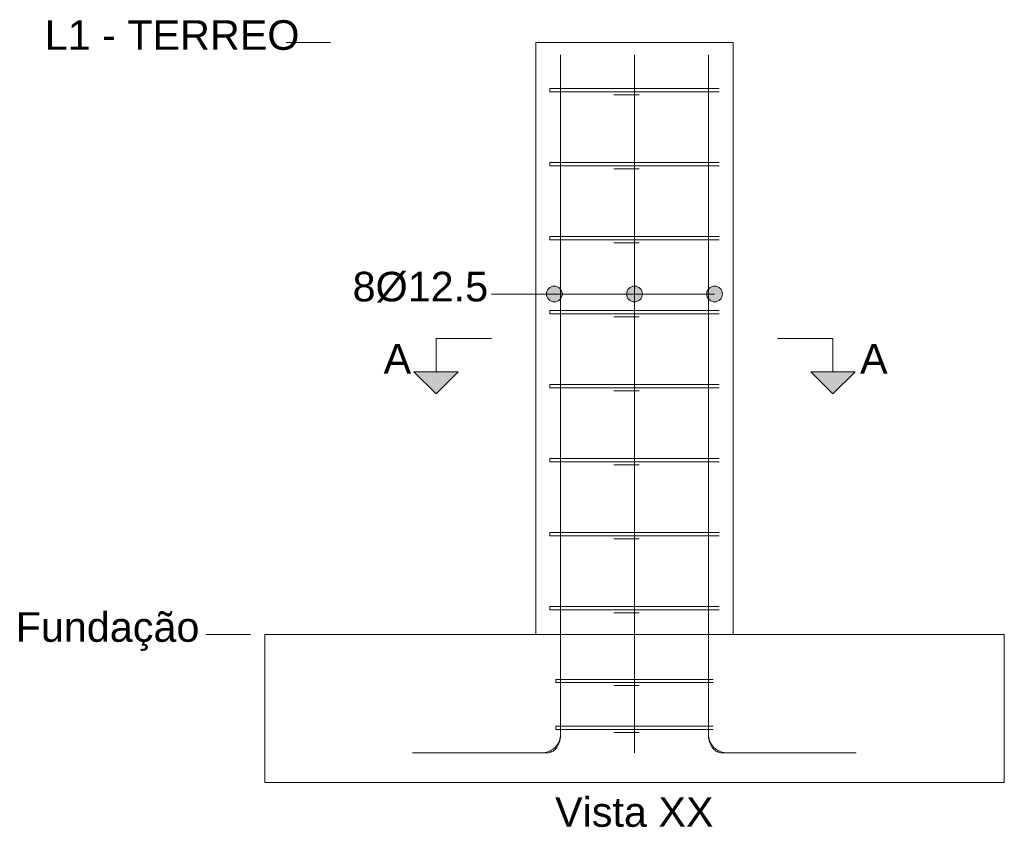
# Model space of a CAD drawing. Header units: millimetres. Extents: x 83 to 471, y -739 to 93.
# Tile 135 of 179: x 178.03 to 184.69, y -164.5 to -159.04. Entities that reach past the tile are written whole.
import ezdxf

# ---------------------------------------------------------------- set-up
doc = ezdxf.new("R2010")
doc.units = ezdxf.units.MM
for name, color, linetype, lineweight in [('ARM_LONGITUDINAL_Ø12_5', 7, 'Continuous', 9), ('ARM_TRANSVERSAL_Ø6_3', 7, 'Continuous', 9), ('CORTE_NOMES_DAS_PLANTAS', 7, 'Continuous', 9), ('CORTE_PILAR_DE_CONCRETO', 7, 'Continuous', 9), ('CORTE_SEGMENTOS_DE_CORTE_DE_SECOES', 7, 'Continuous', 9), ('CORTE_TEXTO_DAS_ELEVACOES_DOS_PILARES', 7, 'Continuous', 9), ('FUN_GEOMETRIA', 7, 'Continuous', 0), ('PILCP_ARM_LONG_LINHAS_DAS_ETIQUETAS_DAS_POSICOES_DE_ARMADURA_LONGITUDINAL', 7, 'Continuous', 9), ('PILCP_ARM_LONG_REFERENCIA', 7, 'Continuous', 9)]:
    doc.layers.add(name, color=color, linetype=linetype, lineweight=lineweight)
doc.styles.add('Arial', font='arial.ttf')

msp = doc.modelspace()

# ---------------------------------------------------------------- hatches: boundary and pattern name
at = {"layer": 'CORTE_SEGMENTOS_DE_CORTE_DE_SECOES'}
for points in [[(180.69576, -161.41957), (180.99576, -161.41957), (180.84576, -161.56957)], [(180.69576, -161.41957), (180.99576, -161.41957), (180.84576, -161.56957)], [(183.37909, -161.41957), (183.67909, -161.41957), (183.52909, -161.56957)], [(183.37909, -161.41957), (183.67909, -161.41957), (183.52909, -161.56957)]]:
    msp.add_hatch(color=256, dxfattribs=at).paths.add_polyline_path(points, flags=0)
at = {"layer": 'PILCP_ARM_LONG_LINHAS_DAS_ETIQUETAS_DAS_POSICOES_DE_ARMADURA_LONGITUDINAL'}
h = msp.add_hatch(color=256, dxfattribs=at)
edge = h.paths.add_edge_path(flags=0)
edge.add_arc((181.64592, -160.89457), 0.05333, 0, 360)
h = msp.add_hatch(color=256, dxfattribs=at)
edge = h.paths.add_edge_path(flags=0)
edge.add_arc((182.18742, -160.89457), 0.05333, 0, 360)
h = msp.add_hatch(color=256, dxfattribs=at)
edge = h.paths.add_edge_path(flags=0)
edge.add_arc((182.72892, -160.89457), 0.05333, 0, 360)

# ---------------------------------------------------------------- linework, layer by layer
at = {"layer": 'ARM_LONGITUDINAL_Ø12_5'}
for points in [[(180.68776, -163.99457), (181.56276, -163.99457), (181.57365, -163.99409), (181.58446, -163.99267), (181.59511, -163.99031), (181.60551, -163.98703), (181.61558, -163.98286), (181.62526, -163.97782), (181.63445, -163.97196), (181.6431, -163.96532), (181.65114, -163.95796), (181.65851, -163.94992), (181.66515, -163.94126), (181.67101, -163.93207), (181.67604, -163.92239), (181.68022, -163.91232), (181.6835, -163.90192), (181.68586, -163.89127), (181.68728, -163.88046), (181.68776, -163.86957), (181.68776, -159.2779)], [(180.98065, -163.99457), (181.59937, -163.99457), (181.60707, -163.99409), (181.61472, -163.99267), (181.62224, -163.99031), (181.6296, -163.98703), (181.63672, -163.98286), (181.64356, -163.97782), (181.65006, -163.97196), (181.65618, -163.96532), (181.66187, -163.95796), (181.66708, -163.94992), (181.67177, -163.94126), (181.67591, -163.93207), (181.67947, -163.92239), (181.68243, -163.91232), (181.68474, -163.90192), (181.68641, -163.89127), (181.68742, -163.88046), (181.68776, -163.86957), (181.68776, -159.2779)], [(180.98065, -163.99457), (181.59937, -163.99457), (181.60707, -163.99409), (181.61472, -163.99267), (181.62224, -163.99031), (181.6296, -163.98703), (181.63672, -163.98286), (181.64356, -163.97782), (181.65006, -163.97196), (181.65618, -163.96532), (181.66187, -163.95796), (181.66708, -163.94992), (181.67177, -163.94126), (181.67591, -163.93207), (181.67947, -163.92239), (181.68243, -163.91232), (181.68474, -163.90192), (181.68641, -163.89127), (181.68742, -163.88046), (181.68776, -163.86957), (181.68776, -159.2779)], [(182.18742, -163.99457), (182.18742, -163.99409), (182.18742, -163.99267), (182.18742, -163.99031), (182.18742, -163.98703), (182.18742, -163.98286), (182.18742, -163.97782), (182.18742, -163.97196), (182.18742, -163.96532), (182.18742, -163.95796), (182.18742, -163.94992), (182.18742, -163.94126), (182.18742, -163.93207), (182.18742, -163.92239), (182.18742, -163.91232), (182.18742, -163.90192), (182.18742, -163.89127), (182.18742, -163.88046), (182.18742, -163.86957), (182.18742, -159.2779)], [(182.18742, -163.19457), (182.18742, -159.2779)], [(182.18742, -163.99457), (182.18742, -163.99409), (182.18742, -163.99267), (182.18742, -163.99031), (182.18742, -163.98703), (182.18742, -163.98286), (182.18742, -163.97782), (182.18742, -163.97196), (182.18742, -163.96532), (182.18742, -163.95796), (182.18742, -163.94992), (182.18742, -163.94126), (182.18742, -163.93207), (182.18742, -163.92239), (182.18742, -163.91232), (182.18742, -163.90192), (182.18742, -163.89127), (182.18742, -163.88046), (182.18742, -163.86957), (182.18742, -159.2779)], [(182.18742, -163.19457), (182.18742, -159.2779)], [(183.3942, -163.99457), (182.77548, -163.99457), (182.76777, -163.99409), (182.76013, -163.99267), (182.7526, -163.99031), (182.74525, -163.98703), (182.73812, -163.98286), (182.73128, -163.97782), (182.72478, -163.97196), (182.71866, -163.96532), (182.71298, -163.95796), (182.70777, -163.94992), (182.70307, -163.94126), (182.69893, -163.93207), (182.69537, -163.92239), (182.69242, -163.91232), (182.6901, -163.90192), (182.68843, -163.89127), (182.68743, -163.88046), (182.68709, -163.86957), (182.68709, -159.2779)], [(183.68709, -163.99457), (182.81209, -163.99457), (182.80119, -163.99409), (182.79038, -163.99267), (182.77974, -163.99031), (182.76934, -163.98703), (182.75926, -163.98286), (182.74959, -163.97782), (182.74039, -163.97196), (182.73174, -163.96532), (182.7237, -163.95796), (182.71633, -163.94992), (182.7097, -163.94126), (182.70384, -163.93207), (182.6988, -163.92239), (182.69463, -163.91232), (182.69135, -163.90192), (182.68899, -163.89127), (182.68756, -163.88046), (182.68709, -163.86957), (182.68709, -159.2779)], [(183.3942, -163.99457), (182.77548, -163.99457), (182.76777, -163.99409), (182.76013, -163.99267), (182.7526, -163.99031), (182.74525, -163.98703), (182.73812, -163.98286), (182.73128, -163.97782), (182.72478, -163.97196), (182.71866, -163.96532), (182.71298, -163.95796), (182.70777, -163.94992), (182.70307, -163.94126), (182.69893, -163.93207), (182.69537, -163.92239), (182.69242, -163.91232), (182.6901, -163.90192), (182.68843, -163.89127), (182.68743, -163.88046), (182.68709, -163.86957), (182.68709, -159.2779)]]:
    msp.add_lwpolyline(points, dxfattribs=at)
at = {"layer": 'ARM_TRANSVERSAL_Ø6_3'}
for points in [[(181.74162, -159.5279), (181.62377, -159.5279), (181.61987, -159.5279), (181.61697, -159.5279), (181.61519, -159.5279), (181.61459, -159.5279), (181.61519, -159.5279), (181.61697, -159.5279), (181.61987, -159.5279), (181.62377, -159.5279), (181.62851, -159.5279), (181.63393, -159.5279), (181.63981, -159.5279), (181.64592, -159.5279), (182.72892, -159.5279), (182.74091, -159.5279), (182.75108, -159.5279), (182.75787, -159.5279), (182.76026, -159.5279), (182.75787, -159.5279), (182.75108, -159.5279), (182.74091, -159.5279), (182.72892, -159.5279), (181.64592, -159.5279), (181.63393, -159.5279), (181.62377, -159.5279), (181.61697, -159.5279), (181.61459, -159.5279), (181.61459, -159.5069), (181.61519, -159.5069), (181.61697, -159.5069), (181.61987, -159.5069), (181.62377, -159.5069), (181.62851, -159.5069), (181.63393, -159.5069), (181.63981, -159.5069), (181.64592, -159.5069), (181.65204, -159.5069), (181.65791, -159.5069), (181.66333, -159.5069), (181.66808, -159.5069), (181.78593, -159.5069)], [(181.74162, -159.5069), (181.62377, -159.5069), (181.61879, -159.5069), (181.61566, -159.5069), (181.61459, -159.5069), (181.61537, -159.5069), (181.61769, -159.5069), (181.62143, -159.5069), (181.62639, -159.5069), (181.63233, -159.5069), (181.63895, -159.5069), (181.64592, -159.5069), (182.72892, -159.5069), (182.73589, -159.5069), (182.74252, -159.5069), (182.74846, -159.5069), (182.75342, -159.5069), (182.75715, -159.5069), (182.75947, -159.5069), (182.76026, -159.5069), (182.75919, -159.5069), (182.75606, -159.5069), (182.75108, -159.5069), (182.63323, -159.5069)], [(181.74162, -160.0279), (181.62377, -160.0279), (181.61987, -160.0279), (181.61697, -160.0279), (181.61519, -160.0279), (181.61459, -160.0279), (181.61519, -160.0279), (181.61697, -160.0279), (181.61987, -160.0279), (181.62377, -160.0279), (181.62851, -160.0279), (181.63393, -160.0279), (181.63981, -160.0279), (181.64592, -160.0279), (182.72892, -160.0279), (182.74091, -160.0279), (182.75108, -160.0279), (182.75787, -160.0279), (182.76026, -160.0279), (182.75787, -160.0279), (182.75108, -160.0279), (182.74091, -160.0279), (182.72892, -160.0279), (181.64592, -160.0279), (181.63393, -160.0279), (181.62377, -160.0279), (181.61697, -160.0279), (181.61459, -160.0279), (181.61459, -160.0069), (181.61519, -160.0069), (181.61697, -160.0069), (181.61987, -160.0069), (181.62377, -160.0069), (181.62851, -160.0069), (181.63393, -160.0069), (181.63981, -160.0069), (181.64592, -160.0069), (181.65204, -160.0069), (181.65791, -160.0069), (181.66333, -160.0069), (181.66808, -160.0069), (181.78593, -160.0069)], [(181.74162, -160.0069), (181.62377, -160.0069), (181.61879, -160.0069), (181.61566, -160.0069), (181.61459, -160.0069), (181.61537, -160.0069), (181.61769, -160.0069), (181.62143, -160.0069), (181.62639, -160.0069), (181.63233, -160.0069), (181.63895, -160.0069), (181.64592, -160.0069), (182.72892, -160.0069), (182.73589, -160.0069), (182.74252, -160.0069), (182.74846, -160.0069), (182.75342, -160.0069), (182.75715, -160.0069), (182.75947, -160.0069), (182.76026, -160.0069), (182.75919, -160.0069), (182.75606, -160.0069), (182.75108, -160.0069), (182.63323, -160.0069)], [(181.74162, -160.5279), (181.62377, -160.5279), (181.61987, -160.5279), (181.61697, -160.5279), (181.61519, -160.5279), (181.61459, -160.5279), (181.61519, -160.5279), (181.61697, -160.5279), (181.61987, -160.5279), (181.62377, -160.5279), (181.62851, -160.5279), (181.63393, -160.5279), (181.63981, -160.5279), (181.64592, -160.5279), (182.72892, -160.5279), (182.74091, -160.5279), (182.75108, -160.5279), (182.75787, -160.5279), (182.76026, -160.5279), (182.75787, -160.5279), (182.75108, -160.5279), (182.74091, -160.5279), (182.72892, -160.5279), (181.64592, -160.5279), (181.63393, -160.5279), (181.62377, -160.5279), (181.61697, -160.5279), (181.61459, -160.5279), (181.61459, -160.5069), (181.61519, -160.5069), (181.61697, -160.5069), (181.61987, -160.5069), (181.62377, -160.5069), (181.62851, -160.5069), (181.63393, -160.5069), (181.63981, -160.5069), (181.64592, -160.5069), (181.65204, -160.5069), (181.65791, -160.5069), (181.66333, -160.5069), (181.66808, -160.5069), (181.78593, -160.5069)], [(181.74162, -160.5069), (181.62377, -160.5069), (181.61879, -160.5069), (181.61566, -160.5069), (181.61459, -160.5069), (181.61537, -160.5069), (181.61769, -160.5069), (181.62143, -160.5069), (181.62639, -160.5069), (181.63233, -160.5069), (181.63895, -160.5069), (181.64592, -160.5069), (182.72892, -160.5069), (182.73589, -160.5069), (182.74252, -160.5069), (182.74846, -160.5069), (182.75342, -160.5069), (182.75715, -160.5069), (182.75947, -160.5069), (182.76026, -160.5069), (182.75919, -160.5069), (182.75606, -160.5069), (182.75108, -160.5069), (182.63323, -160.5069)], [(181.74162, -161.0279), (181.62377, -161.0279), (181.61987, -161.0279), (181.61697, -161.0279), (181.61519, -161.0279), (181.61459, -161.0279), (181.61519, -161.0279), (181.61697, -161.0279), (181.61987, -161.0279), (181.62377, -161.0279), (181.62851, -161.0279), (181.63393, -161.0279), (181.63981, -161.0279), (181.64592, -161.0279), (182.72892, -161.0279), (182.74091, -161.0279), (182.75108, -161.0279), (182.75787, -161.0279), (182.76026, -161.0279), (182.75787, -161.0279), (182.75108, -161.0279), (182.74091, -161.0279), (182.72892, -161.0279), (181.64592, -161.0279), (181.63393, -161.0279), (181.62377, -161.0279), (181.61697, -161.0279), (181.61459, -161.0279), (181.61459, -161.0069), (181.61519, -161.0069), (181.61697, -161.0069), (181.61987, -161.0069), (181.62377, -161.0069), (181.62851, -161.0069), (181.63393, -161.0069), (181.63981, -161.0069), (181.64592, -161.0069), (181.65204, -161.0069), (181.65791, -161.0069), (181.66333, -161.0069), (181.66808, -161.0069), (181.78593, -161.0069)], [(181.74162, -161.0069), (181.62377, -161.0069), (181.61879, -161.0069), (181.61566, -161.0069), (181.61459, -161.0069), (181.61537, -161.0069), (181.61769, -161.0069), (181.62143, -161.0069), (181.62639, -161.0069), (181.63233, -161.0069), (181.63895, -161.0069), (181.64592, -161.0069), (182.72892, -161.0069), (182.73589, -161.0069), (182.74252, -161.0069), (182.74846, -161.0069), (182.75342, -161.0069), (182.75715, -161.0069), (182.75947, -161.0069), (182.76026, -161.0069), (182.75919, -161.0069), (182.75606, -161.0069), (182.75108, -161.0069), (182.63323, -161.0069)], [(181.74162, -161.5279), (181.62377, -161.5279), (181.61987, -161.5279), (181.61697, -161.5279), (181.61519, -161.5279), (181.61459, -161.5279), (181.61519, -161.5279), (181.61697, -161.5279), (181.61987, -161.5279), (181.62377, -161.5279), (181.62851, -161.5279), (181.63393, -161.5279), (181.63981, -161.5279), (181.64592, -161.5279), (182.72892, -161.5279), (182.74091, -161.5279), (182.75108, -161.5279), (182.75787, -161.5279), (182.76026, -161.5279), (182.75787, -161.5279), (182.75108, -161.5279), (182.74091, -161.5279), (182.72892, -161.5279), (181.64592, -161.5279), (181.63393, -161.5279), (181.62377, -161.5279), (181.61697, -161.5279), (181.61459, -161.5279), (181.61459, -161.5069), (181.61519, -161.5069), (181.61697, -161.5069), (181.61987, -161.5069), (181.62377, -161.5069), (181.62851, -161.5069), (181.63393, -161.5069), (181.63981, -161.5069), (181.64592, -161.5069), (181.65204, -161.5069), (181.65791, -161.5069), (181.66333, -161.5069), (181.66808, -161.5069), (181.78593, -161.5069)], [(181.74162, -161.5069), (181.62377, -161.5069), (181.61879, -161.5069), (181.61566, -161.5069), (181.61459, -161.5069), (181.61537, -161.5069), (181.61769, -161.5069), (181.62143, -161.5069), (181.62639, -161.5069), (181.63233, -161.5069), (181.63895, -161.5069), (181.64592, -161.5069), (182.72892, -161.5069), (182.73589, -161.5069), (182.74252, -161.5069), (182.74846, -161.5069), (182.75342, -161.5069), (182.75715, -161.5069), (182.75947, -161.5069), (182.76026, -161.5069), (182.75919, -161.5069), (182.75606, -161.5069), (182.75108, -161.5069), (182.63323, -161.5069)], [(181.74162, -162.0279), (181.62377, -162.0279), (181.61987, -162.0279), (181.61697, -162.0279), (181.61519, -162.0279), (181.61459, -162.0279), (181.61519, -162.0279), (181.61697, -162.0279), (181.61987, -162.0279), (181.62377, -162.0279), (181.62851, -162.0279), (181.63393, -162.0279), (181.63981, -162.0279), (181.64592, -162.0279), (182.72892, -162.0279), (182.74091, -162.0279), (182.75108, -162.0279), (182.75787, -162.0279), (182.76026, -162.0279), (182.75787, -162.0279), (182.75108, -162.0279), (182.74091, -162.0279), (182.72892, -162.0279), (181.64592, -162.0279), (181.63393, -162.0279), (181.62377, -162.0279), (181.61697, -162.0279), (181.61459, -162.0279), (181.61459, -162.0069), (181.61519, -162.0069), (181.61697, -162.0069), (181.61987, -162.0069), (181.62377, -162.0069), (181.62851, -162.0069), (181.63393, -162.0069), (181.63981, -162.0069), (181.64592, -162.0069), (181.65204, -162.0069), (181.65791, -162.0069), (181.66333, -162.0069), (181.66808, -162.0069), (181.78593, -162.0069)], [(181.74162, -162.0069), (181.62377, -162.0069), (181.61879, -162.0069), (181.61566, -162.0069), (181.61459, -162.0069), (181.61537, -162.0069), (181.61769, -162.0069), (181.62143, -162.0069), (181.62639, -162.0069), (181.63233, -162.0069), (181.63895, -162.0069), (181.64592, -162.0069), (182.72892, -162.0069), (182.73589, -162.0069), (182.74252, -162.0069), (182.74846, -162.0069), (182.75342, -162.0069), (182.75715, -162.0069), (182.75947, -162.0069), (182.76026, -162.0069), (182.75919, -162.0069), (182.75606, -162.0069), (182.75108, -162.0069), (182.63323, -162.0069)], [(181.74162, -162.5279), (181.62377, -162.5279), (181.61987, -162.5279), (181.61697, -162.5279), (181.61519, -162.5279), (181.61459, -162.5279), (181.61519, -162.5279), (181.61697, -162.5279), (181.61987, -162.5279), (181.62377, -162.5279), (181.62851, -162.5279), (181.63393, -162.5279), (181.63981, -162.5279), (181.64592, -162.5279), (182.72892, -162.5279), (182.74091, -162.5279), (182.75108, -162.5279), (182.75787, -162.5279), (182.76026, -162.5279), (182.75787, -162.5279), (182.75108, -162.5279), (182.74091, -162.5279), (182.72892, -162.5279), (181.64592, -162.5279), (181.63393, -162.5279), (181.62377, -162.5279), (181.61697, -162.5279), (181.61459, -162.5279), (181.61459, -162.5069), (181.61519, -162.5069), (181.61697, -162.5069), (181.61987, -162.5069), (181.62377, -162.5069), (181.62851, -162.5069), (181.63393, -162.5069), (181.63981, -162.5069), (181.64592, -162.5069), (181.65204, -162.5069), (181.65791, -162.5069), (181.66333, -162.5069), (181.66808, -162.5069), (181.78593, -162.5069)], [(181.74162, -162.5069), (181.62377, -162.5069), (181.61879, -162.5069), (181.61566, -162.5069), (181.61459, -162.5069), (181.61537, -162.5069), (181.61769, -162.5069), (181.62143, -162.5069), (181.62639, -162.5069), (181.63233, -162.5069), (181.63895, -162.5069), (181.64592, -162.5069), (182.72892, -162.5069), (182.73589, -162.5069), (182.74252, -162.5069), (182.74846, -162.5069), (182.75342, -162.5069), (182.75715, -162.5069), (182.75947, -162.5069), (182.76026, -162.5069), (182.75919, -162.5069), (182.75606, -162.5069), (182.75108, -162.5069), (182.63323, -162.5069)], [(181.74162, -163.0279), (181.62377, -163.0279), (181.61987, -163.0279), (181.61697, -163.0279), (181.61519, -163.0279), (181.61459, -163.0279), (181.61519, -163.0279), (181.61697, -163.0279), (181.61987, -163.0279), (181.62377, -163.0279), (181.62851, -163.0279), (181.63393, -163.0279), (181.63981, -163.0279), (181.64592, -163.0279), (182.72892, -163.0279), (182.74091, -163.0279), (182.75108, -163.0279), (182.75787, -163.0279), (182.76026, -163.0279), (182.75787, -163.0279), (182.75108, -163.0279), (182.74091, -163.0279), (182.72892, -163.0279), (181.64592, -163.0279), (181.63393, -163.0279), (181.62377, -163.0279), (181.61697, -163.0279), (181.61459, -163.0279), (181.61459, -163.0069), (181.61519, -163.0069), (181.61697, -163.0069), (181.61987, -163.0069), (181.62377, -163.0069), (181.62851, -163.0069), (181.63393, -163.0069), (181.63981, -163.0069), (181.64592, -163.0069), (181.65204, -163.0069), (181.65791, -163.0069), (181.66333, -163.0069), (181.66808, -163.0069), (181.78593, -163.0069)], [(181.74162, -163.0069), (181.62377, -163.0069), (181.61879, -163.0069), (181.61566, -163.0069), (181.61459, -163.0069), (181.61537, -163.0069), (181.61769, -163.0069), (181.62143, -163.0069), (181.62639, -163.0069), (181.63233, -163.0069), (181.63895, -163.0069), (181.64592, -163.0069), (182.72892, -163.0069), (182.73589, -163.0069), (182.74252, -163.0069), (182.74846, -163.0069), (182.75342, -163.0069), (182.75715, -163.0069), (182.75947, -163.0069), (182.76026, -163.0069), (182.75919, -163.0069), (182.75606, -163.0069), (182.75108, -163.0069), (182.63323, -163.0069)], [(181.78345, -163.51957), (181.6656, -163.51957), (181.6617, -163.51957), (181.65881, -163.51957), (181.65702, -163.51957), (181.65642, -163.51957), (181.65702, -163.51957), (181.65881, -163.51957), (181.6617, -163.51957), (181.6656, -163.51957), (181.67035, -163.51957), (181.67576, -163.51957), (181.68164, -163.51957), (181.68776, -163.51957), (182.68709, -163.51957), (182.69908, -163.51957), (182.70925, -163.51957), (182.71604, -163.51957), (182.71842, -163.51957), (182.71604, -163.51957), (182.70925, -163.51957), (182.69908, -163.51957), (182.68709, -163.51957), (181.68776, -163.51957), (181.67576, -163.51957), (181.6656, -163.51957), (181.65881, -163.51957), (181.65642, -163.51957), (181.65642, -163.49857), (181.65702, -163.49857), (181.65881, -163.49857), (181.6617, -163.49857), (181.6656, -163.49857), (181.67035, -163.49857), (181.67576, -163.49857), (181.68164, -163.49857), (181.68776, -163.49857), (181.69387, -163.49857), (181.69975, -163.49857), (181.70516, -163.49857), (181.70991, -163.49857), (181.82776, -163.49857)], [(181.78345, -163.49857), (181.6656, -163.49857), (181.66062, -163.49857), (181.65749, -163.49857), (181.65642, -163.49857), (181.65721, -163.49857), (181.65953, -163.49857), (181.66326, -163.49857), (181.66822, -163.49857), (181.67416, -163.49857), (181.68078, -163.49857), (181.68776, -163.49857), (182.68709, -163.49857), (182.69406, -163.49857), (182.70068, -163.49857), (182.70663, -163.49857), (182.71159, -163.49857), (182.71532, -163.49857), (182.71764, -163.49857), (182.71842, -163.49857), (182.71735, -163.49857), (182.71422, -163.49857), (182.70925, -163.49857), (182.59139, -163.49857)], [(181.78345, -163.83623), (181.6656, -163.83623), (181.6617, -163.83623), (181.65881, -163.83623), (181.65702, -163.83623), (181.65642, -163.83623), (181.65702, -163.83623), (181.65881, -163.83623), (181.6617, -163.83623), (181.6656, -163.83623), (181.67035, -163.83623), (181.67576, -163.83623), (181.68164, -163.83623), (181.68776, -163.83623), (182.68709, -163.83623), (182.69908, -163.83623), (182.70925, -163.83623), (182.71604, -163.83623), (182.71842, -163.83623), (182.71604, -163.83623), (182.70925, -163.83623), (182.69908, -163.83623), (182.68709, -163.83623), (181.68776, -163.83623), (181.67576, -163.83623), (181.6656, -163.83623), (181.65881, -163.83623), (181.65642, -163.83623), (181.65642, -163.81523), (181.65702, -163.81523), (181.65881, -163.81523), (181.6617, -163.81523), (181.6656, -163.81523), (181.67035, -163.81523), (181.67576, -163.81523), (181.68164, -163.81523), (181.68776, -163.81523), (181.69387, -163.81523), (181.69975, -163.81523), (181.70516, -163.81523), (181.70991, -163.81523), (181.82776, -163.81523)], [(181.78345, -163.81523), (181.6656, -163.81523), (181.66062, -163.81523), (181.65749, -163.81523), (181.65642, -163.81523), (181.65721, -163.81523), (181.65953, -163.81523), (181.66326, -163.81523), (181.66822, -163.81523), (181.67416, -163.81523), (181.68078, -163.81523), (181.68776, -163.81523), (182.68709, -163.81523), (182.69406, -163.81523), (182.70068, -163.81523), (182.70663, -163.81523), (182.71159, -163.81523), (182.71532, -163.81523), (182.71764, -163.81523), (182.71842, -163.81523), (182.71735, -163.81523), (182.71422, -163.81523), (182.70925, -163.81523), (182.59139, -163.81523)]]:
    msp.add_lwpolyline(points, dxfattribs=at)
for points in [[(182.04742, -159.5489), (182.16527, -159.5489), (182.17176, -159.5489), (182.17931, -159.5489), (182.18742, -159.5489), (182.19439, -159.5489), (182.20102, -159.5489), (182.20696, -159.5489), (182.21192, -159.5489), (182.21565, -159.5489), (182.21797, -159.5489), (182.21876, -159.5489), (182.21797, -159.5489), (182.21565, -159.5489), (182.21192, -159.5489), (182.20696, -159.5489), (182.20102, -159.5489), (182.19439, -159.5489), (182.18742, -159.5489), (182.17931, -159.5489), (182.17176, -159.5489), (182.16527, -159.5489), (182.04742, -159.5489)], [(182.04742, -160.0489), (182.16527, -160.0489), (182.17176, -160.0489), (182.17931, -160.0489), (182.18742, -160.0489), (182.19439, -160.0489), (182.20102, -160.0489), (182.20696, -160.0489), (182.21192, -160.0489), (182.21565, -160.0489), (182.21797, -160.0489), (182.21876, -160.0489), (182.21797, -160.0489), (182.21565, -160.0489), (182.21192, -160.0489), (182.20696, -160.0489), (182.20102, -160.0489), (182.19439, -160.0489), (182.18742, -160.0489), (182.17931, -160.0489), (182.17176, -160.0489), (182.16527, -160.0489), (182.04742, -160.0489)], [(182.04742, -160.5489), (182.16527, -160.5489), (182.17176, -160.5489), (182.17931, -160.5489), (182.18742, -160.5489), (182.19439, -160.5489), (182.20102, -160.5489), (182.20696, -160.5489), (182.21192, -160.5489), (182.21565, -160.5489), (182.21797, -160.5489), (182.21876, -160.5489), (182.21797, -160.5489), (182.21565, -160.5489), (182.21192, -160.5489), (182.20696, -160.5489), (182.20102, -160.5489), (182.19439, -160.5489), (182.18742, -160.5489), (182.17931, -160.5489), (182.17176, -160.5489), (182.16527, -160.5489), (182.04742, -160.5489)], [(182.04742, -161.0489), (182.16527, -161.0489), (182.17176, -161.0489), (182.17931, -161.0489), (182.18742, -161.0489), (182.19439, -161.0489), (182.20102, -161.0489), (182.20696, -161.0489), (182.21192, -161.0489), (182.21565, -161.0489), (182.21797, -161.0489), (182.21876, -161.0489), (182.21797, -161.0489), (182.21565, -161.0489), (182.21192, -161.0489), (182.20696, -161.0489), (182.20102, -161.0489), (182.19439, -161.0489), (182.18742, -161.0489), (182.17931, -161.0489), (182.17176, -161.0489), (182.16527, -161.0489), (182.04742, -161.0489)], [(182.04742, -161.5489), (182.16527, -161.5489), (182.17176, -161.5489), (182.17931, -161.5489), (182.18742, -161.5489), (182.19439, -161.5489), (182.20102, -161.5489), (182.20696, -161.5489), (182.21192, -161.5489), (182.21565, -161.5489), (182.21797, -161.5489), (182.21876, -161.5489), (182.21797, -161.5489), (182.21565, -161.5489), (182.21192, -161.5489), (182.20696, -161.5489), (182.20102, -161.5489), (182.19439, -161.5489), (182.18742, -161.5489), (182.17931, -161.5489), (182.17176, -161.5489), (182.16527, -161.5489), (182.04742, -161.5489)], [(182.04742, -162.0489), (182.16527, -162.0489), (182.17176, -162.0489), (182.17931, -162.0489), (182.18742, -162.0489), (182.19439, -162.0489), (182.20102, -162.0489), (182.20696, -162.0489), (182.21192, -162.0489), (182.21565, -162.0489), (182.21797, -162.0489), (182.21876, -162.0489), (182.21797, -162.0489), (182.21565, -162.0489), (182.21192, -162.0489), (182.20696, -162.0489), (182.20102, -162.0489), (182.19439, -162.0489), (182.18742, -162.0489), (182.17931, -162.0489), (182.17176, -162.0489), (182.16527, -162.0489), (182.04742, -162.0489)], [(182.04742, -162.5489), (182.16527, -162.5489), (182.17176, -162.5489), (182.17931, -162.5489), (182.18742, -162.5489), (182.19439, -162.5489), (182.20102, -162.5489), (182.20696, -162.5489), (182.21192, -162.5489), (182.21565, -162.5489), (182.21797, -162.5489), (182.21876, -162.5489), (182.21797, -162.5489), (182.21565, -162.5489), (182.21192, -162.5489), (182.20696, -162.5489), (182.20102, -162.5489), (182.19439, -162.5489), (182.18742, -162.5489), (182.17931, -162.5489), (182.17176, -162.5489), (182.16527, -162.5489), (182.04742, -162.5489)], [(182.04742, -163.0489), (182.16527, -163.0489), (182.17176, -163.0489), (182.17931, -163.0489), (182.18742, -163.0489), (182.19439, -163.0489), (182.20102, -163.0489), (182.20696, -163.0489), (182.21192, -163.0489), (182.21565, -163.0489), (182.21797, -163.0489), (182.21876, -163.0489), (182.21797, -163.0489), (182.21565, -163.0489), (182.21192, -163.0489), (182.20696, -163.0489), (182.20102, -163.0489), (182.19439, -163.0489), (182.18742, -163.0489), (182.17931, -163.0489), (182.17176, -163.0489), (182.16527, -163.0489), (182.04742, -163.0489)], [(182.04742, -163.54057), (182.16527, -163.54057), (182.17176, -163.54057), (182.17931, -163.54057), (182.18742, -163.54057), (182.19439, -163.54057), (182.20102, -163.54057), (182.20696, -163.54057), (182.21192, -163.54057), (182.21565, -163.54057), (182.21797, -163.54057), (182.21876, -163.54057), (182.21797, -163.54057), (182.21565, -163.54057), (182.21192, -163.54057), (182.20696, -163.54057), (182.20102, -163.54057), (182.19439, -163.54057), (182.18742, -163.54057), (182.17931, -163.54057), (182.17176, -163.54057), (182.16527, -163.54057), (182.04742, -163.54057)], [(182.04742, -163.85723), (182.16527, -163.85723), (182.17176, -163.85723), (182.17931, -163.85723), (182.18742, -163.85723), (182.19439, -163.85723), (182.20102, -163.85723), (182.20696, -163.85723), (182.21192, -163.85723), (182.21565, -163.85723), (182.21797, -163.85723), (182.21876, -163.85723), (182.21797, -163.85723), (182.21565, -163.85723), (182.21192, -163.85723), (182.20696, -163.85723), (182.20102, -163.85723), (182.19439, -163.85723), (182.18742, -163.85723), (182.17931, -163.85723), (182.17176, -163.85723), (182.16527, -163.85723), (182.04742, -163.85723)]]:
    msp.add_lwpolyline(points, close=True, dxfattribs=at)
at = {"layer": 'CORTE_NOMES_DAS_PLANTAS'}
for p, q in [((180.13176, -159.19457), (179.83176, -159.19457)), ((179.59075, -163.19457), (179.29075, -163.19457))]:
    msp.add_line(p, q, dxfattribs=at)
at = {"layer": 'CORTE_PILAR_DE_CONCRETO'}
for p, q in [((181.52076, -163.19457), (181.52076, -159.19457)), ((181.52076, -159.19457), (182.85409, -159.19457)), ((182.85409, -163.19457), (182.85409, -159.19457)), ((181.52076, -163.19457), (182.85409, -163.19457))]:
    msp.add_line(p, q, dxfattribs=at)
at = {"layer": 'CORTE_SEGMENTOS_DE_CORTE_DE_SECOES'}
for p, q in [((180.84576, -161.19457), (181.22076, -161.19457)), ((180.84576, -161.19457), (180.84576, -161.41957)), ((180.84576, -161.19457), (181.22076, -161.19457)), ((180.84576, -161.19457), (180.84576, -161.41957)), ((183.52909, -161.19457), (183.15409, -161.19457)), ((183.52909, -161.19457), (183.15409, -161.19457)), ((183.52909, -161.19457), (183.52909, -161.41957)), ((183.52909, -161.19457), (183.52909, -161.41957))]:
    msp.add_line(p, q, dxfattribs=at)
for points in [[(180.69576, -161.41957), (180.99576, -161.41957), (180.84576, -161.56957)], [(180.69576, -161.41957), (180.99576, -161.41957), (180.84576, -161.56957)], [(183.37909, -161.41957), (183.67909, -161.41957), (183.52909, -161.56957)], [(183.37909, -161.41957), (183.67909, -161.41957), (183.52909, -161.56957)]]:
    msp.add_lwpolyline(points, close=True, dxfattribs=at)
at = {"layer": 'FUN_GEOMETRIA'}
for p, q in [((179.68742, -163.19457), (184.68742, -163.19457)), ((179.68742, -164.19457), (179.68742, -163.19457)), ((182.85409, -163.19457), (181.52076, -163.19457)), ((184.68742, -164.19457), (184.68742, -163.19457)), ((184.68742, -164.19457), (179.68742, -164.19457))]:
    msp.add_line(p, q, dxfattribs=at)
at = {"layer": 'PILCP_ARM_LONG_LINHAS_DAS_ETIQUETAS_DAS_POSICOES_DE_ARMADURA_LONGITUDINAL'}
msp.add_lwpolyline([(182.72892, -160.89457), (181.22076, -160.89457)], dxfattribs=at)
for centre in [(181.64592, -160.89457), (182.18742, -160.89457), (182.72892, -160.89457)]:
    msp.add_circle(centre, 0.05333, dxfattribs=at)

# ---------------------------------------------------------------- texts
at = {"layer": 'CORTE_NOMES_DAS_PLANTAS', "style": 'Arial'}
for s, p in [('L1 - TERREO', (178.19976, -159.24457)), ('Fundação', (178.00375, -163.24457))]:
    msp.add_text(s, height=0.2, dxfattribs=at).set_placement(p)
at = {"layer": 'CORTE_SEGMENTOS_DE_CORTE_DE_SECOES', "style": 'Arial'}
for p in [(180.49142, -161.43207), (180.49142, -161.43207), (183.71242, -161.43207), (183.71242, -161.43207)]:
    msp.add_text('A', height=0.2, dxfattribs=at).set_placement(p)
at = {"layer": 'CORTE_TEXTO_DAS_ELEVACOES_DOS_PILARES', "style": 'Arial'}
msp.add_text('Vista XX', height=0.2, dxfattribs=at).set_placement((181.65042, -164.49457))
at = {"layer": 'PILCP_ARM_LONG_REFERENCIA', "style": 'Arial'}
msp.add_text('8%%c12.5', height=0.2, dxfattribs=at).set_placement((180.28176, -160.94457))

doc.saveas('drawing.dxf')
